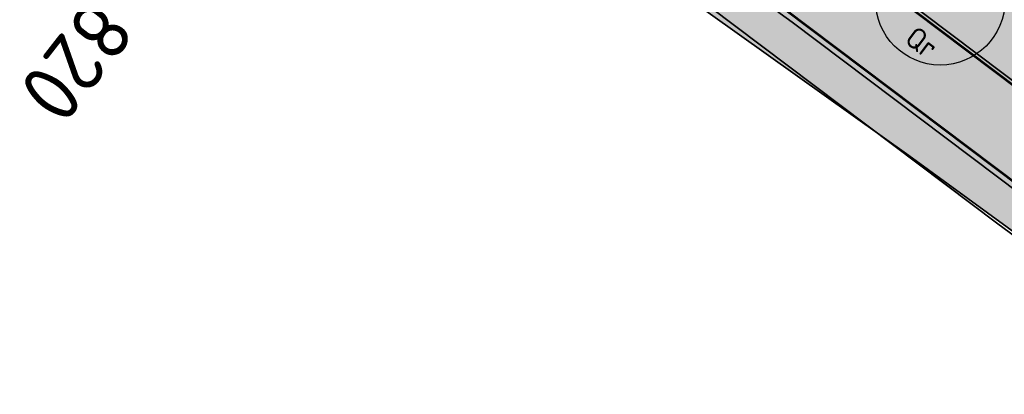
# Model space of a CAD drawing. Header units: metres. Extents: x 180563 to 183411, y 416314 to 418230.
# Tile 15 of 256: x 180629 to 180670, y 418068 to 418084. Entities that reach past the tile are written whole.
import ezdxf
from ezdxf.enums import TextEntityAlignment as Align

# ---------------------------------------------------------------- set-up
doc = ezdxf.new("R2010")
doc.units = ezdxf.units.M
doc.layers.get('0').update_dxf_attribs({"color": 40, "lineweight": 0})
for name, color, linetype, lineweight in [('N-WE-GR-AANPIJLING-T18', 1, 'Continuous', 18), ('N-WE-GR-BOOM-S', 90, 'Continuous', 25), ('N-WE-GW-BERM-G', 90, 'Continuous', 35), ('N-WE-IE-TERREINAFSCHEIDING_KUNSTMATIG_HEKWERK_WILDRASTER-G', 30, 'IE-TERREINAFSCHEIDING-KUNSTMATIG', 35), ('N-WE-VH-KANTVERHARDING_FIETSPAD-G', 7, 'Continuous', 35), ('N-WE-VW-MARKERING_LANGS_STREEP_DOORGETROKKEN_010-G', 7, 'Continuous', 25), ('X-XX-AL-VERWIJZING_DOORSNEDE-S', 7, 'Continuous', 25)]:
    doc.layers.add(name, color=color, linetype=linetype, lineweight=lineweight)
doc.layers.add('N-WE-GW-BERM-A', color=70, linetype='Continuous', lineweight=25, true_color=0x7fff00, transparency=0.6)
doc.layers.add('N-WE-VH-VERHARDING_ASFALT_DEKLAAG-A', color=252, linetype='Continuous', lineweight=18, transparency=0.5)
doc.styles.add('NLCS-ISO', font='NLCS-ISO.ttf')
doc.styles.add('NLCS-ISO-M500-T18', font='NLCS-ISO.ttf', dxfattribs={"height": 0.9})
doc.linetypes.add('IE-TERREINAFSCHEIDING-KUNSTMATIG', pattern='A,4,[82,NLCS.SHX,S=0.75,R=90,X=0,Y=0],4,-2', length=10)

# ---------------------------------------------------------------- blocks, each defined once
blk = doc.blocks.new('SAL-VERWIJZING_DOORSNEDE_BOVEN-SO')
for p, q in [((-2, 9), (0, 14)), ((0, 14), (2, 9)), ((2, 9), (-2, 9)), ((0, 0), (0, 9))]:
    blk.add_line(p, q)
at = {"lineweight": 50, "style": 'NLCS-ISO'}
blk.add_attdef('...', text='', height=5, dxfattribs=at).set_placement((-0.05252548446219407, -1.187903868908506), align=Align.TOP_CENTER)
blk = doc.blocks.new('N-SGR-BOOM')
at = {"true_color": 0x136734, "transparency": 33554559}
h = blk.add_hatch(color=116, dxfattribs=at)
h.dxf.hatch_style = 1
edge = h.paths.add_edge_path()
edge.add_arc((0.006267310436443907, 0.004642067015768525), 2.700981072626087, 0, 360)
for centre, radius in [((0.006267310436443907, 0.004642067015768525), 2.700981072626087), ((0, 0), 0.06735329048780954)]:
    blk.add_circle(centre, radius)

msp = doc.modelspace()

# ---------------------------------------------------------------- hatches: boundary and pattern name
at = {"layer": 'N-WE-GW-BERM-A'}
h = msp.add_hatch(color=256, dxfattribs=at)
h.dxf.hatch_style = 1
edge = h.paths.add_edge_path()
edge.add_arc((181118.2058100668, 418691.5553644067), 753.7500000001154, 231.4892883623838, 233.0504305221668, ccw=False)
edge.add_line((180648.8751288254, 418101.752198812), (180644.6846412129, 418101.3243988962))
edge.add_arc((181118.2058100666, 418691.5553644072), 756.7000000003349, 231.2611762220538, 233.0504305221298)
edge.add_line((180663.344474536, 418086.8272805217), (180713.8970463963, 418048.8029006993))
edge.add_line((180713.8970463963, 418048.8029006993), (180713.3127898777, 418052.9337171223))
edge.add_line((180713.3127898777, 418052.9337171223), (180665.117754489, 418089.1848169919))
h = msp.add_hatch(color=256, dxfattribs=at)
h.dxf.hatch_style = 1
edge = h.paths.add_edge_path()
edge.add_line((180645.55637577, 418096.0231635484), (180641.6544598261, 418099.2359055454))
edge.add_line((180641.6544598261, 418099.2359055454), (180639.0919886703, 418096.0679270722))
edge.add_line((180639.0919886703, 418096.0679270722), (180639.579, 418095.674))
edge.add_line((180639.579, 418095.674), (180639.963, 418096.116))
edge.add_line((180639.963, 418096.116), (180640.745, 418096.187))
edge.add_line((180640.745, 418096.187), (180642.429, 418095.229))
edge.add_line((180642.429, 418095.229), (180666.053, 418078.393))
edge.add_line((180666.053, 418078.393), (180687.901, 418062.491))
edge.add_line((180687.901, 418062.491), (180701.651, 418052.547))
edge.add_line((180701.651, 418052.547), (180706.768, 418048.593))
edge.add_line((180706.768, 418048.593), (180710.988, 418045.066))
edge.add_line((180710.988, 418045.066), (180710.984703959, 418044.6641826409))
edge.add_line((180710.984703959, 418044.6641826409), (180711.6956485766, 418044.129427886))
edge.add_line((180711.6956485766, 418044.129427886), (180712.5721668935, 418045.2947395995))
edge.add_line((180712.5721668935, 418045.2947395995), (180661.1804718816, 418083.9502868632))
edge.add_arc((181118.205810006, 418691.5553643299), 760.2999999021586, 231.5624133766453, 233.0504305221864, ccw=False)
at = {"layer": 'N-WE-VH-VERHARDING_ASFALT_DEKLAAG-A'}
h = msp.add_hatch(color=256, dxfattribs=at)
h.dxf.hatch_style = 1
edge = h.paths.add_edge_path()
edge.add_arc((180977.1502802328, 417855.7467644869), 7.999999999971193, 148.3824584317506, 200.536410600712, ccw=False)
edge.add_line((180970.3377484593, 417859.9407376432), (180971.8186885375, 417862.3463208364))
edge.add_line((180971.8186885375, 417862.3463208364), (180968.8471855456, 417864.3865202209))
edge.add_line((180968.8471855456, 417864.3865202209), (180967.8236336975, 417862.7239012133))
edge.add_line((180967.8236336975, 417862.7239012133), (180967.8142156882, 417862.7303675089))
edge.add_arc((180965.4062705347, 417864.519724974), 3.000000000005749, 233.0156573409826, 323.383753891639, ccw=False)
edge.add_line((180963.6014802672, 417862.1233251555), (180956.4691462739, 417867.4948691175))
edge.add_line((180956.4691462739, 417867.4948691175), (180922.8084006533, 417892.8456413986))
edge.add_arc((180319.1060562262, 417091.2499021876), 1003.499999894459, 53.0156573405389, 54.11057623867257)
edge.add_arc((181497.17943737, 418719.3270714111), 1006.100000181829, 233.0531827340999, 234.11057623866, ccw=False)
edge.add_line((180892.4394296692, 417915.258210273), (180877.8101687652, 417926.2608740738))
edge.add_line((180877.8101687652, 417926.2608740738), (180869.8099403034, 417932.2799062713))
edge.add_line((180869.8099403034, 417932.2799062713), (180806.2944688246, 417980.0546548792))
edge.add_arc((180685.0201534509, 417818.8231352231), 201.7499999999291, 53.0504305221, 56.12807282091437)
edge.add_arc((180918.7952680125, 418167.4864211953), 218.0320116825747, 233.7775821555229, 236.1867655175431, ccw=False)
edge.add_line((180789.9554956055, 417991.5936380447), (180663.3444745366, 418086.8272805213))
edge.add_arc((181118.2058100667, 418691.5553644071), 756.7000000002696, 230.8009794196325, 233.050430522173, ccw=False)
edge.add_line((180639.9592607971, 418105.1466945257), (180640.1259318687, 418103.5693392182))
edge.add_line((180640.1259318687, 418103.5693392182), (180639.5290009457, 418104.01699928))
edge.add_line((180639.5290009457, 418104.01699928), (180630.2623527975, 418111.0727119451))
edge.add_line((180630.2623527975, 418111.0727119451), (180629.0005313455, 418109.415493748))
edge.add_arc((180526.8944282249, 417975.3084317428), 168.5537314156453, 49.90669427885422, 52.715169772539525, ccw=False)
edge.add_line((180635.4488049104, 418104.2514721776), (180636.2910300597, 418103.5649318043))
edge.add_line((180636.2910300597, 418103.5649318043), (180638.538309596, 418101.7437109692))
edge.add_line((180638.538309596, 418101.7437109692), (180641.6542193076, 418099.2361035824))
edge.add_line((180641.6542193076, 418099.2361035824), (180645.5563757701, 418096.0231635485))
edge.add_arc((181118.2058100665, 418691.5553644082), 760.3000000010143, 231.562413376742, 233.050430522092)
edge.add_line((180661.1804718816, 418083.9502868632), (180787.8096746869, 417988.7029685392))
edge.add_arc((180918.7952680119, 418167.4864211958), 221.6320116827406, 233.7716522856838, 236.130830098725)
edge.add_arc((180685.0201534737, 417818.8231352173), 198.1499999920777, 55.91551800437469, 56.18957061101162, ccw=False)
edge.add_arc((180685.0201534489, 417818.8231352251), 198.1499999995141, 53.050430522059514, 55.915517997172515, ccw=False)
edge.add_line((180804.130466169, 417977.1776612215), (180867.6459376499, 417929.402912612))
edge.add_line((180867.6459376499, 417929.402912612), (180875.6460665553, 417923.3839552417))
edge.add_line((180875.6460665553, 417923.3839552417), (180890.2755667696, 417912.3811114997))
edge.add_arc((181497.1794373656, 418719.3270713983), 1009.700000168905, 233.0531828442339, 234.110576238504)
edge.add_arc((180319.1060561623, 417091.249902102), 999.9000000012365, 53.01565734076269, 54.11057623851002, ccw=False)
edge.add_line((180920.6426523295, 417889.9699616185), (180950.1354305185, 417867.7581926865))
edge.add_line((180950.1354305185, 417867.7581926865), (180959.5904127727, 417860.6374026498))
edge.add_arc((180947.5584776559, 417844.6614038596), 20.00000000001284, -24.324461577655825, 53.01565734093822, ccw=False)
edge.add_line((180965.7830277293, 417836.4233352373), (180961.7502126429, 417827.5017974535))
edge.add_line((180961.7502126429, 417827.5017974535), (180964.028281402, 417826.4720388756))
edge.add_line((180964.028281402, 417826.4720388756), (180968.2822833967, 417835.8828942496))
edge.add_arc((180969.1935109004, 417835.4709908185), 1.000000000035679, 47.29593205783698, 155.6755384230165, ccw=False)
edge.add_line((180969.8717227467, 417836.2058572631), (180972.4870755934, 417833.7921352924))
edge.add_line((180972.4870755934, 417833.7921352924), (180974.7572865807, 417836.5957957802))
edge.add_line((180974.7572865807, 417836.5957957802), (180973.6812651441, 417837.588861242))
edge.add_line((180973.6812651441, 417837.588861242), (180973.6813269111, 417837.5889275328))
edge.add_arc((180979.1349400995, 417843.4419697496), 8.000000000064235, 177.7884246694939, 227.0232406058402, ccw=False)
edge.add_arc((180947.5584776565, 417844.6614038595), 23.59999999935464, 357.7884246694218, 380.5364106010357)

# ---------------------------------------------------------------- linework, layer by layer
at = {"layer": 'N-WE-GW-BERM-G', "flags": 128}
msp.add_lwpolyline([(180711.6956485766, 418044.129427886), (180710.984703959, 418044.6641826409), (180710.988, 418045.066), (180706.768, 418048.593), (180701.651, 418052.547), (180687.901, 418062.491), (180666.053, 418078.393), (180642.429, 418095.229), (180640.745, 418096.187), (180639.963, 418096.116), (180639.579, 418095.674)], dxfattribs=at)
at = {"layer": 'N-WE-IE-TERREINAFSCHEIDING_KUNSTMATIG_HEKWERK_WILDRASTER-G', "ltscale": 0.4, "flags": 128}
msp.add_lwpolyline([(180710.984703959, 418044.6641826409), (180694.6955050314, 418057.216726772), (180669.7628711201, 418075.5452134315), (180644.5828783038, 418094.5182704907), (180640.7023920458, 418098.0588658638)], dxfattribs=at)
at = {"layer": 'N-WE-VH-KANTVERHARDING_FIETSPAD-G', "flags": 128}
for points in [[(180877.8100785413, 417926.2609419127), (180869.8099403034, 417932.2799062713), (180806.2944688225, 417980.0546548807, 0.01369563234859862), (180797.2848555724, 417986.4527840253, -0.01026624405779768), (180789.9554956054, 417991.5936380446), (180663.3444745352, 418086.8272805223, -0.009815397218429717), (180639.959260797, 418105.1466945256), (180640.113103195, 418103.6907482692), (180640.0568216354, 418103.6211674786), (180639.5290009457, 418104.01699928), (180630.2623527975, 418111.072711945), (180629.0005313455, 418109.415493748)], [(180629.0005313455, 418109.415493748, -0.01225489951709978), (180635.4488049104, 418104.2514721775), (180636.2910300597, 418103.5649318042), (180638.538309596, 418101.7437109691), (180641.6542193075, 418099.2361035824), (180645.5563757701, 418096.0231635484, 0.006492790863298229), (180661.1804718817, 418083.950286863), (180787.8096746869, 417988.7029685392, 0.01029421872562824), (180795.2801003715, 417983.4626402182, -0.001195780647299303), (180796.0663266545, 417982.9333723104, -0.01250195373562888), (180804.130466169, 417977.1776612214), (180867.6459376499, 417929.402912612), (180875.6460665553, 417923.3839552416), (180890.2755647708, 417912.3811130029, 0.004613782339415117), (180905.2702546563, 417901.318752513, -0.004777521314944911), (180920.642652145, 417889.9699617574), (180950.1354305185, 417867.7581926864), (180959.590412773, 417860.6374026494, -0.3508815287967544), (180965.7830277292, 417836.4233352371), (180959.8242667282, 417823.2411510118, -0.1797732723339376), (180942.6730853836, 417805.9137971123)]]:
    msp.add_lwpolyline(points, format="xyb", dxfattribs=at)
at = {"layer": 'N-WE-VH-VERHARDING_ASFALT_DEKLAAG-A', "flags": 128}
msp.add_lwpolyline([(180869.8099403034, 417932.2799062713), (180806.2944688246, 417980.0546548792, 0.01342955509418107), (180797.4631689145, 417986.3332267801, -0.0105124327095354), (180789.9554956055, 417991.5936380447), (180663.3444745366, 418086.8272805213, -0.009815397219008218), (180639.9592607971, 418105.1466945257), (180640.1259318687, 418103.5693392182), (180639.5290009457, 418104.01699928), (180630.2623527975, 418111.0727119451), (180629.0005313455, 418109.415493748, -0.01225489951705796), (180635.4488049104, 418104.2514721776), (180636.2910300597, 418103.5649318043), (180638.538309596, 418101.7437109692), (180641.6542193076, 418099.2361035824), (180645.5563757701, 418096.0231635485, 0.006492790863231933), (180661.1804718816, 418083.9502868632), (180787.8096746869, 417988.7029685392, 0.01029421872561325), (180795.2801003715, 417983.4626402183, -0.001195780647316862), (180796.0663266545, 417982.9333723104, -0.01250195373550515), (180804.130466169, 417977.1776612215), (180867.6459376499, 417929.402912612)], format="xyb", dxfattribs=at)
at = {"layer": 'N-WE-VW-MARKERING_LANGS_STREEP_DOORGETROKKEN_010-G', "const_width": 0.1, "flags": 128}
msp.add_lwpolyline([(180877.7198977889, 417926.1410776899), (180869.7197595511, 417932.1600420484), (180806.2043020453, 417979.9347801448, 0.01369572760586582), (180797.2013235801, 417986.3281950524, -0.01026742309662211), (180789.8660893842, 417991.4731912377), (180663.254307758, 418086.7074057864, -0.006150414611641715), (180648.5134007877, 418098.0817228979), (180640.0825091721, 418103.4144092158), (180640.0825091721, 418103.4144092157), (180639.4385676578, 418103.8973242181), (180630.2908269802, 418110.8624996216)], format="xyb", dxfattribs=at)
at = {"layer": 'N-WE-VW-MARKERING_LANGS_STREEP_DOORGETROKKEN_010-G', "flags": 128}
msp.add_lwpolyline([(180629.2114731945, 418109.4449260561, 0.1, 0.1, -0.01019144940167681), (180635.606762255, 418104.4452490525, 0.1, 0.1, 0), (180636.4487108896, 418103.7589340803, 0.1, 0.1, 0), (180638.695381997, 418101.938206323, 0.1, 0.1, 0), (180641.812048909, 418099.42998956, 0.1, 0.1, 0), (180645.7135505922, 418096.2175886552, 0.1, 0.1, 0.006492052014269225), (180661.3307498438, 418084.1500780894, 0.1, 0.1, 0), (180787.9586948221, 417988.9037058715, 0.1, 0.1, 0.01029229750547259), (180795.4193186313, 417983.6702896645, 0.1, 0.1, -0.01369777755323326), (180804.280744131, 417977.3774524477, 0.1, 0.1, 0), (180867.7962156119, 417929.6027038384, 0.1, 0.1, 0), (180875.7963678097, 417923.5837289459, 0, 0, 0)], format="xyseb", dxfattribs=at)

# ---------------------------------------------------------------- block references
at = {"layer": 'N-WE-GR-BOOM-S', "rotation": 323.1291787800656}
msp.add_blockref('N-SGR-BOOM', (180667.3581447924, 418084.8719084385), dxfattribs=at)
at = {"layer": 'X-XX-AL-VERWIJZING_DOORSNEDE-S', "xscale": 0.4999999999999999, "yscale": 0.4999999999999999, "zscale": 0.4999999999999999, "rotation": 232.018928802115}
msp.add_blockref('SAL-VERWIJZING_DOORSNEDE_BOVEN-SO', (180638.933612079, 418089.0717105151), dxfattribs=at).add_auto_attribs({'...': '        DP 3.820'})

# ---------------------------------------------------------------- texts
at = {"layer": 'N-WE-GR-AANPIJLING-T18', "style": 'NLCS-ISO-M500-T18'}
msp.add_text('Qr', height=0.9, rotation=323.1291787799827, dxfattribs=at).set_placement((180665.8152597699, 418083.1353711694))

doc.saveas('drawing.dxf')
